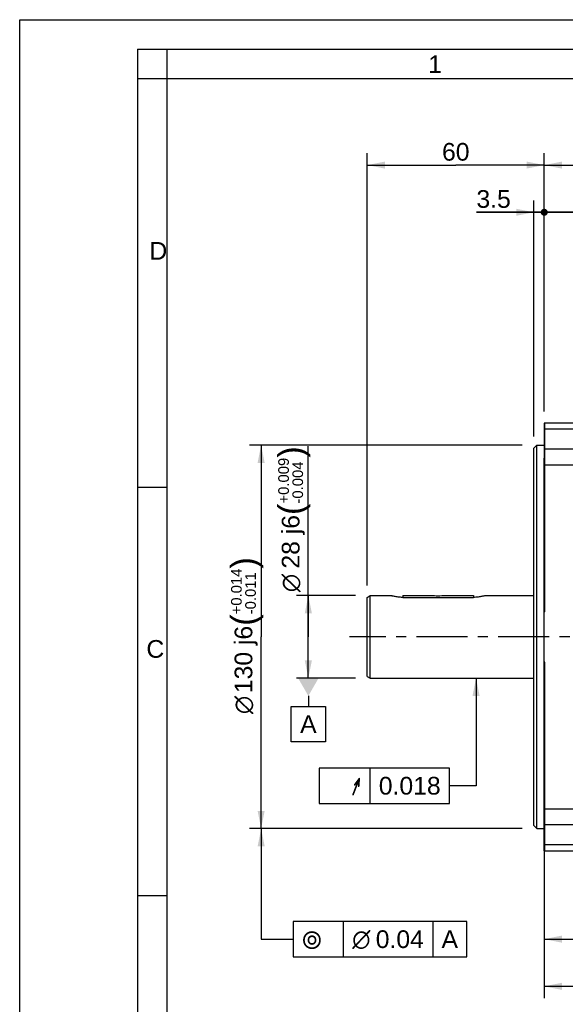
# Model space of a CAD drawing. Header units: millimetres. Extents: x 0 to 420, y 0 to 297.
# Tile 23 of 42: x 0 to 93, y 130 to 297. Entities that reach past the tile are written whole.
import ezdxf
from ezdxf.enums import TextEntityAlignment as Align

# ---------------------------------------------------------------- set-up
doc = ezdxf.new("R2010")
doc.units = ezdxf.units.MM
doc.header["$LTSCALE"] = 23.1
doc.linetypes.add('CENTER', pattern=[0.6, 0.375, -0.075, 0.075, -0.075])
doc.layers.get('0').update_dxf_attribs({"linetype": 'CONTINUOUS'})
for name, color, linetype in [('AXIS', 7, 'CONTINUOUS'), ('COMPONENTS', 7, 'CONTINUOUS'), ('DETAIL', 7, 'CONTINUOUS'), ('DIMENSION', 7, 'CONTINUOUS'), ('DPLANE', 7, 'CONTINUOUS')]:
    doc.layers.add(name, color=color, linetype=linetype)
doc.styles.get("Standard").update_dxf_attribs({"font": 'arial.ttf'})
doc.styles.add('TEXTSTYLE_2', font='arial.ttf')
doc.styles.add('TEXTSTYLE_3', font='arial.ttf')
doc.styles.add('TEXTSTYLE_4', font='gdt')
doc.dimstyles.new('DIMSTYLE_1', dxfattribs={"dimtxt": 3, "dimasz": 3, "dimexe": 0.18, "dimexo": 0.0625, "dimgap": 0.09, "dimtad": 1, "dimlfac": 2, "dimdsep": 46, "dimtxsty": 'STANDARD', "dimblk": '_FILLED', "dimblk1": '_FILLED', "dimblk2": '_FILLED', "dimcen": 0.09, "dimadec": 0, "dimazin": 0, "dimtp": 0.5, "dimtm": 0.5, "dimtfac": 1, "dimtofl": 0, "dimtmove": 0, "dimatfit": 3, "dimldrblk": '_FILLED', "dimfxl": 1, "dimtolj": 1, "dimarcsym": 0})
doc.dimstyles.new('DIMSTYLE_10', dxfattribs={"dimtxt": 3, "dimasz": 3, "dimexe": 0.18, "dimexo": 0.0625, "dimgap": 0.09, "dimtad": 1, "dimdec": 3, "dimlfac": 2, "dimdsep": 46, "dimtxsty": 'STANDARD', "dimblk": '_FILLED', "dimblk1": '_FILLED', "dimblk2": '_FILLED', "dimcen": 0.09, "dimadec": 0, "dimazin": 0, "dimtol": 1, "dimtp": 0.009, "dimtm": 0.004, "dimtfac": 0.6, "dimtdec": 3, "dimtofl": 0, "dimtmove": 0, "dimatfit": 3, "dimldrblk": '_FILLED', "dimfxl": 1, "dimtolj": 1, "dimarcsym": 0})
doc.dimstyles.new('DIMSTYLE_2', dxfattribs={"dimtxt": 3, "dimasz": 3, "dimexe": 0.18, "dimexo": 0.0625, "dimgap": 0.09, "dimtad": 1, "dimlfac": 2, "dimdsep": 46, "dimtxsty": 'STANDARD', "dimblk": '_FILLED', "dimblk1": '_FILLED', "dimblk2": '_FILLED', "dimcen": 0.09, "dimadec": 0, "dimazin": 0, "dimtp": 0.1, "dimtm": 0.1, "dimtfac": 1, "dimtofl": 0, "dimtmove": 0, "dimatfit": 3, "dimldrblk": '_FILLED', "dimfxl": 1, "dimtolj": 1, "dimarcsym": 0})
doc.dimstyles.new('DIMSTYLE_3', dxfattribs={"dimtxt": 3, "dimasz": 3, "dimexe": 0.18, "dimexo": 0.0625, "dimgap": 0.09, "dimtad": 1, "dimlfac": 2, "dimdsep": 46, "dimtxsty": 'STANDARD', "dimblk": '_FILLED', "dimblk1": '_FILLED', "dimblk2": '_FILLED', "dimcen": 0.09, "dimadec": 0, "dimazin": 0, "dimtp": 0.2, "dimtm": 0.2, "dimtfac": 1, "dimtofl": 0, "dimtmove": 0, "dimatfit": 3, "dimldrblk": '_FILLED', "dimfxl": 1, "dimtolj": 1, "dimarcsym": 0})
doc.dimstyles.new('DIMSTYLE_4', dxfattribs={"dimtxt": 3, "dimasz": 3, "dimexe": 0.18, "dimexo": 0.0625, "dimgap": 0.09, "dimtad": 1, "dimlfac": 2, "dimdsep": 46, "dimtxsty": 'STANDARD', "dimblk": '_FILLED', "dimblk1": '_FILLED', "dimblk2": '_FILLED', "dimcen": 0.09, "dimadec": 0, "dimazin": 0, "dimtp": 0.3, "dimtm": 0.3, "dimtfac": 1, "dimtofl": 0, "dimtmove": 0, "dimatfit": 3, "dimldrblk": '_FILLED', "dimfxl": 1, "dimtolj": 1, "dimarcsym": 0})
doc.dimstyles.new('DIMSTYLE_9', dxfattribs={"dimtxt": 3, "dimasz": 3, "dimexe": 0.18, "dimexo": 0.0625, "dimgap": 0.09, "dimtad": 1, "dimdec": 3, "dimlfac": 2, "dimdsep": 46, "dimtxsty": 'STANDARD', "dimblk": '_FILLED', "dimblk1": '_FILLED', "dimblk2": '_FILLED', "dimcen": 0.09, "dimadec": 0, "dimazin": 0, "dimtol": 1, "dimtp": 0.014, "dimtm": 0.011, "dimtfac": 0.6, "dimtdec": 3, "dimtofl": 0, "dimtmove": 0, "dimatfit": 3, "dimldrblk": '_FILLED', "dimfxl": 1, "dimtolj": 1, "dimarcsym": 0})
doc.dimstyles.get("Standard").update_dxf_attribs({"dimtxt": 3, "dimasz": 3, "dimexe": 0.18, "dimexo": 0.0625, "dimgap": 0.09, "dimtad": 1, "dimdec": 3, "dimdsep": 46, "dimtxsty": 'STANDARD', "dimblk": '_FILLED', "dimblk1": '_FILLED', "dimblk2": '_FILLED', "dimcen": 0.09, "dimadec": 0, "dimazin": 0, "dimtol": 1, "dimtp": 0.001, "dimtm": 0.001, "dimtfac": 1, "dimtdec": 3, "dimtofl": 0, "dimtmove": 0, "dimatfit": 3, "dimldrblk": '_FILLED', "dimfxl": 1, "dimtolj": 1, "dimarcsym": 0})

# ---------------------------------------------------------------- blocks, each defined once
blk = doc.blocks.new('_FILLED')
at = {"color": 0, "linetype": 'BYBLOCK'}
blk.add_solid([(0, 0), (-1, 0.2), (-1, -0.2)], dxfattribs=at)
blk = doc.blocks.new('_DOT')
at = {"color": 0, "linetype": 'BYBLOCK'}
blk.add_line((-0.2, 0), (-1, 0), dxfattribs=at)
at = {"color": 0, "linetype": 'BYBLOCK', "const_width": 0.2}
blk.add_lwpolyline([(-0.1, 0, 1), (0.1, 0, 1)], format="xyb", close=True, dxfattribs=at)
blk = doc.blocks.new('*D2')
at = {"layer": 'DIMENSION', "color": 2, "linetype": 'CONTINUOUS'}
for p, q in [((87.19, 226.35), (87.19, 266.35)), ((88.94, 230.55), (88.94, 266.35)), ((87.19, 264.35), (77.45, 264.35)), ((77.45, 264.35), (88.07, 264.35)), ((94.94, 264.35), (88.07, 264.35)), ((88.94, 264.35), (94.94, 264.35))]:
    blk.add_line(p, q, dxfattribs=at)
at = {"layer": 'DIMENSION', "color": 2, "linetype": 'CONTINUOUS', "xscale": 3, "yscale": 3, "zscale": 3}
blk.add_blockref('_FILLED', (87.19, 264.35), dxfattribs=at)
at = {"layer": 'DIMENSION', "color": 2, "linetype": 'CONTINUOUS', "xscale": 3, "yscale": 3, "zscale": 3, "rotation": 180}
blk.add_blockref('_DOT', (88.94, 264.35), dxfattribs=at)
at = {"layer": 'DIMENSION', "color": 2, "linetype": 'CONTINUOUS', "insert": (83.27, 268.1), "char_height": 3, "width": 5.8216, "attachment_point": 3, "line_spacing_factor": 0.9}
blk.add_mtext('3.5', dxfattribs=at)
blk = doc.blocks.new('*D3')
at = {"layer": 'DIMENSION', "color": 2, "linetype": 'CONTINUOUS'}
for p, q in [((88.94, 231.89), (88.94, 266.35)), ((94.94, 230.6), (94.94, 266.35)), ((88.94, 264.35), (82.94, 264.35)), ((82.94, 264.35), (91.94, 264.35)), ((104.13, 264.35), (91.94, 264.35)), ((94.94, 264.35), (104.13, 264.35))]:
    blk.add_line(p, q, dxfattribs=at)
at = {"layer": 'DIMENSION', "color": 2, "linetype": 'CONTINUOUS', "xscale": 3, "yscale": 3, "zscale": 3}
blk.add_blockref('_DOT', (88.94, 264.35), dxfattribs=at)
at = {"layer": 'DIMENSION', "color": 2, "linetype": 'CONTINUOUS', "xscale": 3, "yscale": 3, "zscale": 3, "rotation": 180}
blk.add_blockref('_FILLED', (94.94, 264.35), dxfattribs=at)
at = {"layer": 'DIMENSION', "color": 2, "linetype": 'CONTINUOUS', "insert": (99.47, 268.1), "char_height": 3, "width": 4.6617, "attachment_point": 1, "line_spacing_factor": 0.9}
blk.add_mtext('12', dxfattribs=at)
blk = doc.blocks.new('*D4')
at = {"layer": 'DIMENSION', "color": 2, "linetype": 'CONTINUOUS'}
for p, q in [((128.94, 212.09), (128.94, 139.1)), ((88.94, 157.08), (88.94, 139.1)), ((88.94, 141.1), (108.94, 141.1)), ((128.94, 141.1), (108.94, 141.1))]:
    blk.add_line(p, q, dxfattribs=at)
at = {"layer": 'DIMENSION', "color": 2, "linetype": 'CONTINUOUS', "xscale": 3, "yscale": 3, "zscale": 3, "rotation": 180}
blk.add_blockref('_FILLED', (88.94, 141.1), dxfattribs=at)
at = {"layer": 'DIMENSION', "color": 2, "linetype": 'CONTINUOUS', "xscale": 3, "yscale": 3, "zscale": 3}
blk.add_blockref('_FILLED', (128.94, 141.1), dxfattribs=at)
at = {"layer": 'DIMENSION', "color": 2, "linetype": 'CONTINUOUS', "insert": (108.94, 144.85), "char_height": 3, "width": 4.6617, "attachment_point": 2, "line_spacing_factor": 0.9}
blk.add_mtext('80', dxfattribs=at)
blk = doc.blocks.new('*D6')
at = {"layer": 'DIMENSION', "color": 2, "linetype": 'CONTINUOUS'}
for p, q in [((268.04, 190.35), (268.04, 131.1)), ((88.94, 157.08), (88.94, 131.1)), ((88.94, 133.1), (178.49, 133.1)), ((268.04, 133.1), (178.49, 133.1))]:
    blk.add_line(p, q, dxfattribs=at)
at = {"layer": 'DIMENSION', "color": 2, "linetype": 'CONTINUOUS', "xscale": 3, "yscale": 3, "zscale": 3, "rotation": 180}
blk.add_blockref('_FILLED', (88.94, 133.1), dxfattribs=at)
at = {"layer": 'DIMENSION', "color": 2, "linetype": 'CONTINUOUS', "xscale": 3, "yscale": 3, "zscale": 3}
blk.add_blockref('_FILLED', (268.04, 133.1), dxfattribs=at)
at = {"layer": 'DIMENSION', "color": 2, "linetype": 'CONTINUOUS', "insert": (178.49, 136.85), "char_height": 3, "width": 10.4833, "attachment_point": 2, "line_spacing_factor": 0.9}
blk.add_mtext('358.2', dxfattribs=at)
blk = doc.blocks.new('*D7')
at = {"layer": 'DIMENSION', "color": 2, "linetype": 'CONTINUOUS'}
for p, q in [((58.94, 201.06), (58.94, 274.35)), ((88.94, 230.89), (88.94, 274.35)), ((58.94, 272.35), (73.94, 272.35)), ((88.94, 272.35), (73.94, 272.35))]:
    blk.add_line(p, q, dxfattribs=at)
at = {"layer": 'DIMENSION', "color": 2, "linetype": 'CONTINUOUS', "xscale": 3, "yscale": 3, "zscale": 3, "rotation": 180}
blk.add_blockref('_FILLED', (58.94, 272.35), dxfattribs=at)
at = {"layer": 'DIMENSION', "color": 2, "linetype": 'CONTINUOUS', "xscale": 3, "yscale": 3, "zscale": 3}
blk.add_blockref('_FILLED', (88.94, 272.35), dxfattribs=at)
at = {"layer": 'DIMENSION', "color": 2, "linetype": 'CONTINUOUS', "insert": (73.94, 276.1), "char_height": 3, "width": 4.6617, "attachment_point": 2, "line_spacing_factor": 0.9}
blk.add_mtext('60', dxfattribs=at)
blk = doc.blocks.new('*D17')
at = {"layer": 'DIMENSION', "color": 2, "linetype": 'CONTINUOUS'}
for p, q in [((85.19, 224.85), (38.94, 224.85)), ((40.94, 224.85), (40.94, 192.35)), ((40.94, 159.85), (40.94, 192.35)), ((85.19, 159.85), (38.94, 159.85))]:
    blk.add_line(p, q, dxfattribs=at)
at = {"layer": 'DIMENSION', "color": 2, "linetype": 'CONTINUOUS', "xscale": 3, "yscale": 3, "zscale": 3}
for p, rotation in [((40.94, 224.85), 90), ((40.94, 159.85), 270)]:
    blk.add_blockref('_FILLED', p, dxfattribs=dict(at, rotation=rotation))
at = {"layer": 'DIMENSION', "color": 2, "linetype": 'CONTINUOUS'}
for s, height, p in [(')', 4.2, (40.04, 204.9)), ('(', 4.2, (40.04, 195.2)), ('130 j6', 3, (39.44, 188.52))]:
    blk.add_text(s, height=height, rotation=90, dxfattribs=at).set_placement(p, align=Align.CENTER)
for s, height, style, p in [('+0.014', 1.8, 'TEXTSTYLE_3', (37.64, 200.05)), ('-0.011', 1.8, 'TEXTSTYLE_3', (40.04, 199.74)), ('n', 3, 'TEXTSTYLE_4', (39.44, 180.81))]:
    blk.add_text(s, height=height, rotation=90, dxfattribs=dict(at, style=style)).set_placement(p, align=Align.CENTER)
blk = doc.blocks.new('*D18')
at = {"layer": 'DIMENSION', "color": 2, "linetype": 'CONTINUOUS'}
for p, q in [((48.94, 192.35), (48.94, 224.67)), ((56.94, 199.35), (46.94, 199.35)), ((48.94, 199.35), (48.94, 192.35)), ((48.94, 185.35), (48.94, 192.35)), ((56.94, 185.35), (46.94, 185.35))]:
    blk.add_line(p, q, dxfattribs=at)
at = {"layer": 'DIMENSION', "color": 2, "linetype": 'CONTINUOUS', "xscale": 3, "yscale": 3, "zscale": 3}
for p, rotation in [((48.94, 199.35), 90), ((48.94, 185.35), 270)]:
    blk.add_blockref('_FILLED', p, dxfattribs=dict(at, rotation=rotation))
at = {"layer": 'DIMENSION', "color": 2, "linetype": 'CONTINUOUS'}
for s, height, p in [(')', 4.2, (48.04, 222.72)), ('(', 4.2, (48.04, 213.01)), ('28 j6', 3, (47.44, 203.93))]:
    blk.add_text(s, height=height, rotation=90, dxfattribs=at).set_placement(p)
for s, height, style, p in [('+0.009', 1.8, 'TEXTSTYLE_3', (45.64, 214.96)), ('-0.004', 1.8, 'TEXTSTYLE_3', (48.04, 214.96)), ('n', 3, 'TEXTSTYLE_4', (47.44, 199.93))]:
    blk.add_text(s, height=height, rotation=90, dxfattribs=dict(at, style=style)).set_placement(p)

msp = doc.modelspace()

# ---------------------------------------------------------------- linework, layer by layer
at = {"color": 2, "linetype": 'CONTINUOUS'}
for p, q in [((0, 0), (0, 297)), ((0, 297), (420, 297)), ((20, 292), (20, 5)), ((20, 292), (415, 292)), ((25, 287), (25, 292)), ((25, 287), (20, 287)), ((20, 217.75), (25, 217.75)), ((20, 148.5), (25, 148.5))]:
    msp.add_line(p, q, dxfattribs=at)
at = {"color": 7, "linetype": 'CONTINUOUS'}
for p in [(25, 10), (410, 287)]:
    msp.add_line(p, (25, 287), dxfattribs=at)
at = {"layer": 'AXIS', "color": 2, "linetype": 'CENTER'}
msp.add_line((269.97716, 192.34509), (55.94302, 192.34509), dxfattribs=at)
at = {"layer": 'COMPONENTS', "color": 7, "linetype": 'CONTINUOUS'}
for p, q in [((88.94302, 228.59509), (88.94302, 222.81295)), ((265.19302, 228.59509), (88.94302, 228.59509)), ((89.04302, 196.60977), (89.04302, 228.59509)), ((89.04302, 225.60523), (88.94302, 225.60523)), ((87.19302, 224.34509), (87.69302, 224.84509)), ((87.19302, 160.34509), (87.19302, 224.34509)), ((87.69302, 159.84509), (87.69302, 224.84509)), ((87.69302, 224.84509), (88.94302, 224.84509)), ((88.94302, 156.09509), (88.94302, 222.71961)), ((89.04302, 222.71961), (88.94302, 222.71961)), ((89.04302, 212.58462), (88.94302, 212.58462)), ((89.04302, 207.37883), (88.94302, 207.37883)), ((58.94302, 185.63377), (58.94302, 199.05641)), ((58.94312, 199.05624), (59.44313, 199.34491)), ((59.44303, 185.34509), (59.44303, 199.34509)), ((59.44303, 199.34509), (62.94303, 199.34509)), ((62.94302, 199.34509), (63.03893, 199.31829)), ((64.94302, 199.34509), (64.94302, 199.05329)), ((64.94302, 199.34509), (70.31802, 199.34509)), ((64.94302, 199.05329), (76.94302, 199.05329)), ((70.31802, 199.34509), (70.32904, 199.34395)), ((71.55715, 199.34396), (71.56802, 199.34509)), ((71.56802, 199.34509), (76.94302, 199.34509)), ((76.94302, 199.34509), (76.94302, 199.05329)), ((78.84711, 199.31829), (78.94302, 199.34509)), ((78.94302, 199.34509), (87.19302, 199.34509)), ((89.04302, 196.60977), (88.94302, 196.60977)), ((89.04302, 188.08041), (88.94302, 188.08041)), ((89.04302, 156.09509), (89.04302, 188.08041)), ((58.94312, 185.63394), (59.44313, 185.34527)), ((59.44303, 185.34509), (87.19302, 185.34509)), ((89.04302, 177.31135), (88.94302, 177.31135)), ((89.04302, 172.10556), (88.94302, 172.10556)), ((89.04302, 161.97057), (88.94302, 161.97057)), ((87.19302, 160.34509), (87.69302, 159.84509)), ((87.69302, 159.84509), (88.94302, 159.84509)), ((89.04302, 159.08495), (88.94302, 159.08495)), ((88.94302, 156.09509), (265.19302, 156.09509))]:
    msp.add_line(p, q, dxfattribs=at)
at = {"layer": 'COMPONENTS', "color": 9, "linetype": 'CONTINUOUS'}
for p, q in [((94.94302, 227.56061), (89.04302, 227.56061)), ((89.04302, 224.22168), (94.94302, 224.22168)), ((89.04302, 221.53734), (94.94302, 221.53734)), ((94.94302, 163.15284), (89.04302, 163.15284)), ((94.94302, 160.46849), (89.04302, 160.46849)), ((89.04302, 157.12957), (94.94302, 157.12957))]:
    msp.add_line(p, q, dxfattribs=at)
at = {"layer": 'COMPONENTS', "color": 7, "linetype": 'CONTINUOUS'}
msp.add_arc((70.94302, 205.31132), 5.99887, 264.1255382, 275.8758268, dxfattribs=at)
for points, knots in [([(64.94302, 199.05329), (64.8124, 199.05329), (64.55587, 199.06096), (64.18457, 199.09282), (63.84364, 199.14029), (63.54585, 199.19553), (63.32963, 199.24376), (63.18592, 199.27951), (63.10184, 199.30084), (63.03666, 199.31987), (62.98666, 199.33042), (62.96161, 199.34334), (62.9446, 199.34209), (62.94302, 199.34509)], [0, 0, 0, 0, 0.193263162, 0.379472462, 0.551127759, 0.702317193, 0.827520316, 0.878727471, 0.921576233, 0.955515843, 0.980072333, 0.99497877, 1, 1, 1, 1]), ([(78.94302, 199.34509), (78.92956, 199.34463), (78.90145, 199.33129), (78.84994, 199.3198), (78.75064, 199.29143), (78.58456, 199.25051), (78.34025, 199.19537), (78.04238, 199.14034), (77.57224, 199.07482), (77.1994, 199.05329), (76.94302, 199.05329)], [0, 0, 0, 0, 0.019930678, 0.044490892, 0.078435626, 0.172504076, 0.297726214, 0.448938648, 0.620620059, 1, 1, 1, 1])]:
    msp.add_open_spline(points, degree=3, knots=knots, dxfattribs=at)
at = {"layer": 'DETAIL', "color": 2, "linetype": 'CONTINUOUS'}
for p, q in [((59.39218, 170.11287), (59.39218, 164.11287)), ((54.87108, 144.09509), (54.87108, 138.09509)), ((70.0235, 144.09509), (70.0235, 138.09509))]:
    msp.add_line(p, q, dxfattribs=at)
for points in [[(50.76718, 164.11287), (72.87545, 164.11287), (72.87545, 170.11287)], [(72.87545, 170.11287), (50.76718, 170.11287), (50.76718, 164.11287)], [(46.37108, 138.09509), (75.8116, 138.09509), (75.8116, 144.09509)], [(75.8116, 144.09509), (46.37108, 144.09509), (46.37108, 138.09509)]]:
    msp.add_lwpolyline(points, dxfattribs=at)
at = {"layer": 'DPLANE', "color": 2, "linetype": 'CONTINUOUS'}
for p, q in [((48.94301, 182.34509), (48.94301, 180.55807)), ((46.04896, 174.55807), (46.04896, 180.55807)), ((46.04896, 180.55807), (51.83707, 180.55807)), ((51.83707, 180.55807), (51.83707, 174.55807)), ((51.83707, 174.55807), (46.04896, 174.55807))]:
    msp.add_line(p, q, dxfattribs=at)
msp.add_solid([(50.67506, 185.34509), (47.21096, 185.34509), (48.94301, 182.34509)], dxfattribs=at)

# ---------------------------------------------------------------- texts
at = {"color": 2, "linetype": 'CONTINUOUS', "char_height": 3, "attachment_point": 1, "line_spacing_factor": 0.9, "style": 'TEXTSTYLE_2'}
for s, insert, width in [('1', (69.27205, 290.95221), 2.330855), ('D', (22.00079, 259.30541), 3.0223048), ('C', (21.4816, 191.81181), 3.0223048)]:
    msp.add_mtext(s, dxfattribs=dict(at, insert=insert, width=width))
at = {"layer": 'DETAIL', "color": 2, "linetype": 'CONTINUOUS', "style": 'TEXTSTYLE_4'}
msp.add_text('h', height=3, dxfattribs=at).set_placement((57.89218, 165.61287), align=Align.RIGHT)
at = {"layer": 'DETAIL', "color": 2, "linetype": 'CONTINUOUS'}
msp.add_text('0.018', height=3, dxfattribs=at).set_placement((71.37545, 165.61287), align=Align.RIGHT)
for s, p in [('0.04', (60.37108, 139.59509)), ('A', (71.5235, 139.59509))]:
    msp.add_text(s, height=3, dxfattribs=at).set_placement(p)
at = {"layer": 'DETAIL', "color": 2, "linetype": 'CONTINUOUS', "style": 'TEXTSTYLE_4'}
for s, p in [('r', (47.87108, 139.59509)), ('n', (56.37108, 139.59509))]:
    msp.add_text(s, height=3, dxfattribs=at).set_placement(p)
at = {"layer": 'DPLANE', "color": 2, "linetype": 'CONTINUOUS', "insert": (47.54896, 179.05807), "char_height": 3, "width": 2.7881041, "attachment_point": 1, "line_spacing_factor": 0.9}
msp.add_mtext('A', dxfattribs=at)

# ---------------------------------------------------------------- dimensions: what is measured, and where the dimension line sits
at = {"layer": 'DIMENSION', "color": 2, "linetype": 'CONTINUOUS'}
for base, p1, p2, picture, middle in [((88.94302, 272.34509), (58.94311, 201.05623), (88.94302, 230.88674), '*D7', (71.61221, 274.59509)), ((128.94302, 141.09509), (88.94302, 157.08495), (128.94302, 212.08606), '*D4', (106.61217, 143.34509))]:
    dim = msp.add_linear_dim(base=base, p1=p1, p2=p2, dimstyle='DIMSTYLE_4', dxfattribs=at)
    dim.commit()
    dim.dimension.update_dxf_attribs({"geometry": picture, "text_midpoint": middle, "dimtype": 160})
for base, p1, p2, dimstyle, override, picture, middle in [((88.94302, 264.34509), (87.19302, 226.34509), (88.94302, 230.55164), 'DIMSTYLE_2', {"dimblk2": 'DOT', "dimsah": 1}, '*D2', (74.5365, 266.59509)), ((94.94302, 264.34509), (88.94302, 231.89206), (94.94302, 230.59509), 'DIMSTYLE_3', {"dimblk1": 'DOT', "dimsah": 1}, '*D3', (101.80073, 266.59509))]:
    dim = msp.add_linear_dim(base=base, p1=p1, p2=p2, dimstyle=dimstyle, override=override, dxfattribs=at)
    dim.commit()
    dim.dimension.update_dxf_attribs({"geometry": picture, "text_midpoint": middle, "dimtype": 160})
for base, p1, p2, dimstyle, picture, middle in [((40.94301, 159.84509), (85.19302, 224.84509), (85.19302, 159.84509), 'DIMSTYLE_9', '*D17', (39.13965, 191.01489)), ((48.94301, 185.34509), (56.94302, 199.34509), (56.94302, 185.34509), 'DIMSTYLE_10', '*D18', (45.94301, 212.30004))]:
    dim = msp.add_linear_dim(base=base, p1=p1, p2=p2, angle=270, text='%%c<>', dimstyle=dimstyle, override={"dimpost": '<>j6'}, dxfattribs=at)
    dim.commit()
    dim.dimension.update_dxf_attribs({"geometry": picture, "text_midpoint": middle, "dimtype": 160})
dim = msp.add_linear_dim(base=(88.94302, 133.09509), p1=(268.04302, 190.34509), p2=(88.94302, 157.08495), angle=180, dimstyle='DIMSTYLE_1', dxfattribs=at)
dim.commit()
dim.dimension.update_dxf_attribs({"geometry": '*D6', "text_midpoint": (173.25139, 135.34509), "dimtype": 160})

# ---------------------------------------------------------------- leaders
at = {"layer": 'DETAIL', "color": 2, "linetype": 'CONTINUOUS'}
for points in [[(88.94302, 272.34509), (92.9214, 272.34509), (97.9214, 272.34509)], [(77.37896, 185.34509), (77.37896, 167.11287), (72.87545, 167.11287)], [(40.94301, 159.84509), (40.94301, 141.09509), (46.37108, 141.09509)]]:
    msp.add_leader(points, dimstyle='STANDARD', override={"dimtad": 0}, dxfattribs=at)

doc.saveas('drawing.dxf')
